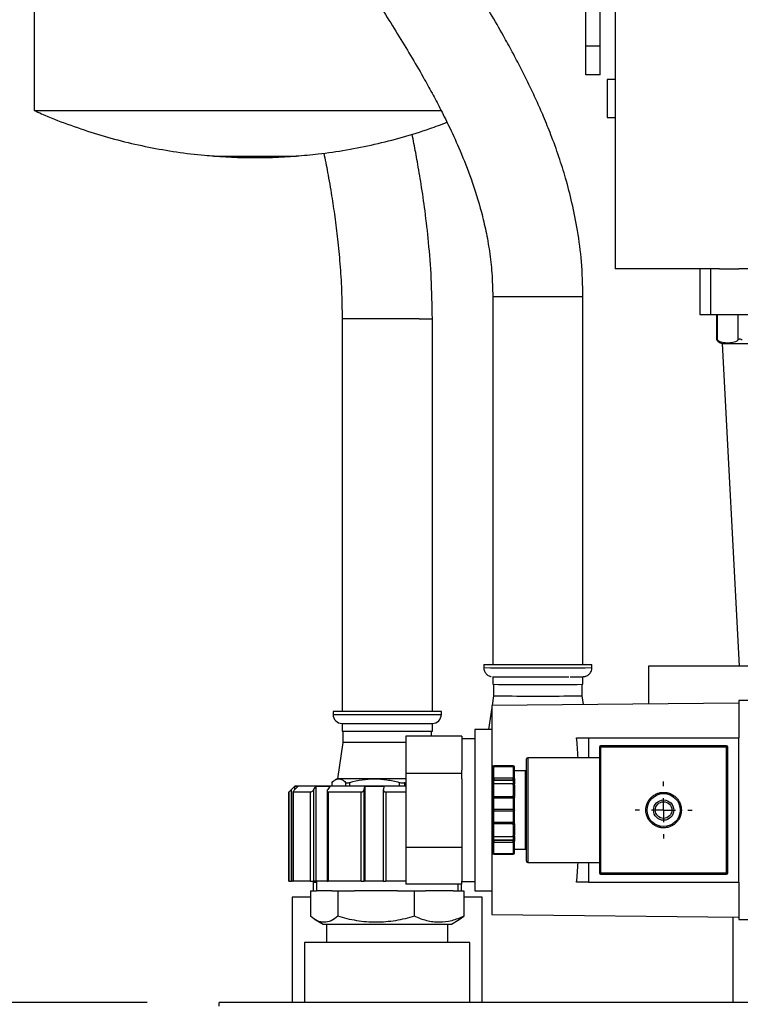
# Model space of a CAD drawing. Header units: inches. Extents: x 3 to 129, y 3 to 99.
# Tile 19 of 35: x 63.34 to 69.33, y 68.52 to 76.71. Entities that reach past the tile are written whole.
import ezdxf

# ---------------------------------------------------------------- set-up
doc = ezdxf.new("R2010")
doc.units = ezdxf.units.IN
doc.header["$LTSCALE"] = 12
doc.header["$MEASUREMENT"] = 0
doc.linetypes.add('CENTERX2', pattern=[0.8, 0.5, -0.1, 0.1, -0.1])
doc.layers.add('CENTER', color=40, linetype='CENTERX2')
doc.layers.add('DIMENSIONS', color=140, linetype='Continuous', lineweight=25)
doc.styles.add('SLDTEXTSTYLE0', font='TXT', dxfattribs={"width": 0.7})
doc.dimstyles.new('SLDDIMSTYLE1', dxfattribs={"dimtxt": 1.019531, "dimasz": 1.56, "dimexe": 0, "dimexo": 0.0625, "dimgap": 0.254883, "dimtad": 0, "dimtih": 1, "dimtoh": 1, "dimrnd": 1e-09, "dimzin": 12, "dimdsep": 46, "dimtxsty": 'SLDTEXTSTYLE0', "dimsah": 1, "dimcen": 0.09, "dimadec": 0, "dimazin": 3, "dimtfac": 1, "dimtofl": 0, "dimtmove": 0, "dimatfit": 3, "dimfxl": 0, "dimfrac": 2, "dimtolj": 1, "dimtzin": 12, "dimarcsym": 0})

# ---------------------------------------------------------------- blocks, each defined once
blk = doc.blocks.new('_D_3')
at = {"layer": 'DIMENSIONS'}
for p, q in [((64.4012, 68.5366), (57.553, 68.5366)), ((59.053, 68.5366), (59.053, 64.3595)), ((57.1141, 62.5108), (56.7717, 62.5108)), ((56.7717, 62.5108), (56.7717, 60.8905)), ((60.9919, 62.5108), (61.3342, 62.5108)), ((61.3342, 62.5108), (61.3342, 60.8905)), ((56.7717, 60.8905), (57.1141, 60.8905)), ((61.3342, 60.8905), (60.9919, 60.8905)), ((59.053, 57.9126), (59.053, 60.6622)), ((63.2964, 57.9126), (57.553, 57.9126))]:
    blk.add_line(p, q, dxfattribs=at)
for points in [[(59.053, 68.5366), (58.813, 66.9766), (59.293, 66.9766)], [(59.053, 57.9126), (59.293, 59.4726), (58.813, 59.4726)]]:
    blk.add_solid(points, dxfattribs=at)
at = {"layer": 'DIMENSIONS', "char_height": 1, "attachment_point": 1, "style": 'SLDTEXTSTYLE0'}
for s, insert in [('10.62', (57.1141, 64.0282)), ('269.8', (57.1141, 62.1795))]:
    blk.add_mtext(s, dxfattribs=dict(at, insert=insert))
blk = doc.blocks.new('SW_CENTERMARKSYMBOL_11')
at = {"layer": 'CENTER', "color": 0}
for p, q in [((0, 0.2), (0, 0.2375)), ((0, 0), (0, 0.1)), ((-0.2, 0), (-0.2375, 0)), ((0, 0), (-0.1, 0)), ((0, 0), (0, -0.1)), ((0, 0), (0.1, 0)), ((0.2, 0), (0.2375, 0)), ((0, -0.2), (0, -0.2375))]:
    blk.add_line(p, q, dxfattribs=at)

msp = doc.modelspace()

# ---------------------------------------------------------------- linework, layer by layer
for p, q in [((68.0481, 76.485), (68.0481, 82.5086)), ((68.1662, 76.485), (68.1662, 82.5086)), ((63.4631, 81.3097), (63.4631, 75.9508)), ((68.2922, 76.8865), (68.2922, 76.2094)), ((68.1662, 76.485), (68.0481, 76.485)), ((68.0481, 76.2488), (68.0481, 76.485)), ((68.1662, 76.2488), (68.1662, 76.485)), ((68.1662, 76.2488), (68.0481, 76.2488)), ((68.2922, 76.2094), (68.2253, 76.2094)), ((68.2253, 76.2094), (68.2253, 75.8944)), ((68.2922, 76.2094), (68.2922, 75.8944)), ((63.4631, 75.9508), (66.8484, 75.9508)), ((68.2253, 75.8944), (68.2922, 75.8944)), ((68.2922, 75.8944), (68.2922, 74.6346)), ((64.9544, 75.5728), (65.1528, 75.5597)), ((64.9544, 75.5728), (65.2981, 75.5728)), ((65.1528, 75.5597), (65.2981, 75.5597)), ((65.2981, 75.5728), (65.6418, 75.5728)), ((65.2981, 75.5597), (65.4434, 75.5597)), ((65.4434, 75.5597), (65.6418, 75.5728)), ((69.1594, 74.6346), (68.2922, 74.6346)), ((68.9948, 74.6346), (68.9948, 74.2546)), ((69.0848, 74.6346), (69.0848, 74.2546)), ((69.1594, 74.6346), (69.3189, 74.6346)), ((69.5637, 74.6346), (69.3189, 74.6346)), ((67.2743, 74.4063), (67.2743, 71.3448)), ((68.0243, 71.3448), (68.0243, 74.4063)), ((68.9948, 74.2546), (69.0848, 74.2546)), ((69.0848, 74.2546), (69.7089, 74.2546)), ((69.1351, 74.2546), (69.1351, 74.0508)), ((69.1437, 74.0436), (69.1437, 74.2546)), ((69.3127, 74.2546), (69.3127, 74.0436)), ((66.0222, 74.2212), (66.0222, 70.9573)), ((66.6623, 74.2212), (66.0222, 74.2212)), ((66.6623, 74.2212), (66.7722, 74.2212)), ((66.7722, 70.9573), (66.7722, 74.2212)), ((69.1379, 74.0436), (69.148, 74.0312)), ((69.1823, 74.0153), (69.323, 71.3316)), ((69.1833, 74.0152), (69.7035, 74.0152)), ((67.1993, 71.3456), (67.1993, 71.3206)), ((68.0993, 71.3206), (68.0993, 71.3456)), ((68.5683, 71.3316), (68.5683, 71.0187)), ((74.3183, 71.3316), (68.5683, 71.3316)), ((67.2743, 71.2456), (67.2743, 71.1819)), ((68.0243, 71.1819), (68.0243, 71.2456)), ((67.2803, 71.1815), (67.2803, 71.0866)), ((68.0183, 71.0866), (68.0183, 71.1815)), ((67.2803, 71.0866), (67.2684, 71.0051)), ((68.029, 71.0131), (68.0183, 71.0866)), ((72.07, 71.0466), (69.32, 71.0466)), ((69.32, 71.0466), (69.32, 70.7366)), ((65.9472, 70.9573), (65.9472, 70.9323)), ((66.3972, 70.9573), (65.9472, 70.9573)), ((66.8472, 70.9573), (66.3972, 70.9573)), ((66.8472, 70.9323), (66.8472, 70.9573)), ((67.266, 70.9888), (67.2395, 70.8066)), ((69.32, 71.0266), (67.266, 71.0051)), ((67.266, 71.0051), (67.266, 69.2681)), ((65.9472, 70.9323), (66.3972, 70.9323)), ((66.3972, 70.9323), (66.8472, 70.9323)), ((66.0222, 70.8573), (66.0222, 70.7936)), ((66.0222, 70.7936), (66.7722, 70.7936)), ((66.0282, 70.7936), (66.0282, 70.6983)), ((66.7662, 70.7523), (66.7662, 70.7936)), ((66.7722, 70.7936), (66.7722, 70.8573)), ((67.266, 70.8066), (67.126, 70.8066)), ((67.126, 70.8066), (67.126, 69.4666)), ((67.018, 70.7523), (66.551, 70.7523)), ((66.551, 70.7523), (66.551, 70.4444)), ((67.018, 70.7523), (67.018, 70.7281)), ((67.126, 70.7296), (67.018, 70.7296)), ((67.018, 70.7281), (67.018, 70.4687)), ((67.9718, 70.7366), (68.07, 70.7366)), ((68.07, 70.7366), (68.07, 70.5716)), ((68.07, 70.7366), (69.32, 70.7366)), ((69.32, 69.5366), (69.32, 70.7366)), ((66.0282, 70.6983), (65.9842, 70.3963)), ((66.3038, 70.6983), (66.0282, 70.6983)), ((66.551, 70.6983), (66.3038, 70.6983)), ((68.1614, 70.6602), (68.1614, 70.1572)), ((68.1714, 70.6602), (68.1614, 70.6602)), ((68.1714, 70.6702), (68.1714, 70.6602)), ((69.2187, 70.6702), (68.1714, 70.6702)), ((68.1714, 70.6602), (68.1714, 70.1572)), ((69.2187, 70.6602), (68.1714, 70.6602)), ((69.2187, 70.6602), (69.2187, 70.6702)), ((69.2187, 69.6129), (69.2187, 70.6602)), ((69.2287, 70.6602), (69.2187, 70.6602)), ((69.2287, 69.6129), (69.2287, 70.6602)), ((68.1614, 70.5716), (67.5654, 70.5716)), ((67.5654, 70.5716), (67.5654, 69.7016)), ((67.018, 70.4444), (67.018, 70.4687)), ((67.2734, 70.3969), (67.2734, 70.4941)), ((67.2834, 70.5041), (67.2834, 70.4991)), ((67.4454, 70.5041), (67.2834, 70.5041)), ((67.2834, 70.4019), (67.2834, 70.4991)), ((67.2834, 70.4991), (67.4454, 70.4991)), ((67.4454, 70.4991), (67.4454, 70.5041)), ((67.4454, 70.4991), (67.4454, 70.4019)), ((67.4554, 70.3969), (67.4554, 70.4941)), ((65.9802, 70.3963), (65.9646, 70.3873)), ((65.995, 70.3963), (65.9802, 70.3963)), ((66.2917, 70.3963), (65.995, 70.3963)), ((66.551, 70.3963), (66.2917, 70.3963)), ((66.551, 70.4444), (67.018, 70.4444)), ((66.551, 70.4444), (66.551, 69.8287)), ((67.018, 70.396), (67.018, 70.4444)), ((67.018, 70.396), (67.018, 69.8772)), ((67.2734, 70.3939), (67.2734, 70.3969)), ((67.2834, 70.4019), (67.2834, 70.3882)), ((67.4454, 70.4019), (67.2834, 70.4019)), ((67.2834, 70.3882), (67.4454, 70.3882)), ((67.2834, 70.3852), (67.2834, 70.3882)), ((67.2834, 70.3852), (67.4454, 70.3852)), ((67.2834, 70.3579), (67.2834, 70.3852)), ((67.4454, 70.3882), (67.4454, 70.4019)), ((67.4454, 70.3882), (67.4454, 70.3852)), ((67.4454, 70.3852), (67.4454, 70.3579)), ((67.5454, 70.4626), (67.4554, 70.4626)), ((67.4554, 70.3939), (67.4554, 70.3969)), ((67.5454, 69.8106), (67.5454, 70.4626)), ((65.6282, 70.3366), (65.5782, 70.2866)), ((65.6025, 70.3088), (65.626, 70.3326)), ((65.6025, 69.5466), (65.6025, 70.3088)), ((65.6536, 70.3326), (65.626, 70.3326)), ((65.626, 70.3326), (65.626, 70.3045)), ((66.551, 70.3366), (65.6282, 70.3366)), ((65.6536, 70.3326), (65.63, 70.3088)), ((65.7881, 70.3088), (65.8048, 70.3326)), ((65.7881, 69.5466), (65.7881, 70.3088)), ((65.9197, 70.3326), (65.8048, 70.3326)), ((65.8048, 70.3326), (65.8048, 69.5466)), ((65.9197, 70.3326), (65.9031, 70.3088)), ((65.9372, 70.3645), (65.9372, 70.3366)), ((65.939, 70.367), (65.9374, 70.3645)), ((65.939, 70.3366), (65.939, 70.367)), ((66.0511, 70.367), (66.0511, 70.3366)), ((66.0867, 70.3366), (66.0867, 70.367)), ((66.2064, 70.3088), (66.2098, 70.3326)), ((66.2064, 69.5466), (66.2064, 70.3088)), ((66.3682, 70.3326), (66.2098, 70.3326)), ((66.2098, 70.3326), (66.2098, 69.5466)), ((66.3646, 70.3061), (66.3646, 69.5466)), ((66.3682, 70.3326), (66.3648, 70.3088)), ((66.4967, 70.367), (66.4967, 70.3366)), ((66.5449, 70.3366), (66.5449, 70.367)), ((67.2734, 70.3529), (67.2734, 70.2417)), ((67.2834, 70.2467), (67.2834, 70.3579)), ((67.2834, 70.3579), (67.4454, 70.3579)), ((67.4454, 70.3579), (67.4454, 70.3491)), ((67.4554, 70.3441), (67.4554, 70.3529)), ((65.5782, 70.2866), (65.5782, 69.5466)), ((65.5791, 70.2866), (65.5782, 70.2866)), ((65.5791, 69.5466), (65.5791, 70.2866)), ((65.6135, 70.2875), (65.6135, 69.5466)), ((65.7582, 70.2866), (65.6144, 70.2866)), ((65.6144, 70.2866), (65.6144, 69.5466)), ((65.7582, 69.5466), (65.7582, 70.2866)), ((65.8974, 70.2945), (65.8974, 69.5466)), ((66.1813, 70.2866), (65.9054, 70.2866)), ((65.9054, 70.2866), (65.9054, 69.5466)), ((66.1813, 69.5466), (66.1813, 70.2866)), ((66.3843, 70.2866), (66.3843, 69.5466)), ((66.551, 70.2866), (66.3843, 70.2866)), ((67.2734, 70.234), (67.2734, 70.2417)), ((67.2734, 70.1366), (67.2734, 70.2338)), ((67.4454, 70.2467), (67.2834, 70.2467)), ((67.2834, 70.2438), (67.2834, 70.2467)), ((67.4454, 70.2438), (67.2834, 70.2438)), ((67.2834, 70.2438), (67.2834, 70.2388)), ((67.2834, 70.1416), (67.2834, 70.2388)), ((67.2834, 70.2388), (67.4454, 70.2388)), ((67.4454, 70.2556), (67.4454, 70.2467)), ((67.4454, 70.2467), (67.4454, 70.2438)), ((67.4454, 70.2388), (67.4454, 70.2438)), ((67.4454, 70.2388), (67.4454, 70.1416)), ((67.4554, 70.2417), (67.4554, 70.2506)), ((67.4554, 70.2348), (67.4554, 70.2417)), ((67.4554, 70.1366), (67.4554, 70.2338)), ((67.2734, 70.0394), (67.2734, 70.1366)), ((67.2834, 70.1416), (67.2834, 70.1316)), ((67.4454, 70.1416), (67.2834, 70.1416)), ((67.4454, 70.1416), (67.4454, 70.1316)), ((67.4554, 70.0394), (67.4554, 70.1366)), ((68.1714, 70.1572), (68.1614, 70.1572)), ((68.1714, 70.1572), (68.1714, 70.116)), ((67.2834, 70.1316), (67.4454, 70.1316)), ((67.2834, 70.0344), (67.2834, 70.1316)), ((67.4454, 70.1316), (67.4454, 70.0344)), ((68.1614, 70.116), (68.1614, 69.6129)), ((68.1714, 70.116), (68.1614, 70.116)), ((68.1714, 70.116), (68.1714, 69.6129)), ((67.2734, 70.0314), (67.2734, 70.0383)), ((67.2734, 70.0314), (67.2734, 69.9202)), ((67.4454, 70.0344), (67.2834, 70.0344)), ((67.2834, 70.0344), (67.2834, 70.0294)), ((67.2834, 70.0294), (67.4454, 70.0294)), ((67.2834, 70.0264), (67.2834, 70.0294)), ((67.2834, 70.0264), (67.4454, 70.0264)), ((67.2834, 69.9152), (67.2834, 70.0264)), ((67.4454, 70.0344), (67.4454, 70.0294)), ((67.4454, 70.0294), (67.4454, 70.0264)), ((67.4454, 70.0264), (67.4454, 70.0176)), ((67.4554, 70.0314), (67.4554, 70.0391)), ((67.4554, 70.0226), (67.4554, 70.0314)), ((67.4454, 69.9152), (67.2834, 69.9152)), ((67.2834, 69.8879), (67.2834, 69.9152)), ((67.4454, 69.9241), (67.4454, 69.9152)), ((67.4454, 69.9152), (67.4454, 69.8879)), ((67.4554, 69.9202), (67.4554, 69.9291)), ((66.551, 69.8287), (67.018, 69.8287)), ((66.551, 69.8287), (66.551, 69.5208)), ((67.018, 69.8772), (67.018, 69.8287)), ((67.018, 69.8287), (67.018, 69.8045)), ((67.2734, 69.8763), (67.2734, 69.8793)), ((67.2734, 69.7791), (67.2734, 69.8763)), ((67.2834, 69.8849), (67.2834, 69.8879)), ((67.4454, 69.8879), (67.2834, 69.8879)), ((67.2834, 69.8849), (67.2834, 69.8713)), ((67.4454, 69.8849), (67.2834, 69.8849)), ((67.2834, 69.8713), (67.4454, 69.8713)), ((67.2834, 69.7741), (67.2834, 69.8713)), ((67.4454, 69.8879), (67.4454, 69.8849)), ((67.4454, 69.8713), (67.4454, 69.8849)), ((67.4454, 69.8713), (67.4454, 69.7741)), ((67.4554, 69.8763), (67.4554, 69.8793)), ((67.4554, 69.7791), (67.4554, 69.8763)), ((67.4554, 69.8106), (67.5454, 69.8106)), ((67.018, 69.8045), (67.018, 69.5451)), ((67.4454, 69.7741), (67.2834, 69.7741)), ((67.2834, 69.7741), (67.2834, 69.7691)), ((67.2834, 69.7691), (67.4454, 69.7691)), ((67.4454, 69.7741), (67.4454, 69.7691)), ((67.5654, 69.7016), (68.1614, 69.7016)), ((68.07, 69.7016), (68.07, 69.5366)), ((68.1714, 69.6129), (68.1614, 69.6129)), ((69.2187, 69.6129), (68.1714, 69.6129)), ((68.1714, 69.6129), (68.1714, 69.6029)), ((68.1714, 69.6029), (69.2187, 69.6029)), ((69.2187, 69.6029), (69.2187, 69.6129)), ((69.2287, 69.6129), (69.2187, 69.6129)), ((65.5791, 69.5466), (65.5782, 69.5466)), ((65.5791, 69.5466), (65.6025, 69.5466)), ((65.6135, 69.5466), (65.6025, 69.5466)), ((65.6135, 69.5466), (65.6144, 69.5466)), ((65.7582, 69.5466), (65.6144, 69.5466)), ((65.7582, 69.5466), (65.7881, 69.5466)), ((65.7823, 69.5366), (65.7823, 69.4646)), ((65.7823, 69.5366), (65.8087, 69.5366)), ((65.8048, 69.5466), (65.7881, 69.5466)), ((65.8974, 69.5466), (65.8048, 69.5466)), ((65.8087, 69.5466), (65.8087, 69.4646)), ((65.8974, 69.5466), (65.9054, 69.5466)), ((66.1813, 69.5466), (65.9054, 69.5466)), ((66.1813, 69.5466), (66.2064, 69.5466)), ((66.2098, 69.5466), (66.2064, 69.5466)), ((66.3682, 69.5466), (66.2098, 69.5466)), ((66.3646, 69.5466), (66.3843, 69.5466)), ((66.551, 69.5466), (66.3843, 69.5466)), ((67.018, 69.5208), (66.551, 69.5208)), ((66.9857, 69.4646), (66.9857, 69.5208)), ((67.012, 69.5208), (67.012, 69.4646)), ((67.018, 69.5208), (67.018, 69.5451)), ((67.018, 69.5436), (67.126, 69.5436)), ((68.07, 69.5366), (67.9718, 69.5366)), ((68.07, 69.5366), (69.32, 69.5366)), ((69.32, 69.5366), (69.32, 69.2266)), ((65.6082, 69.4116), (65.6082, 68.5366)), ((65.7594, 69.4116), (65.6082, 69.4116)), ((65.7594, 69.4646), (65.7594, 69.2538)), ((65.7594, 69.4646), (65.8093, 69.4646)), ((65.9359, 69.4646), (65.8093, 69.4646)), ((65.9359, 69.4646), (65.9857, 69.4646)), ((65.9857, 69.4646), (65.9857, 69.2538)), ((65.9857, 69.4646), (66.1262, 69.4646)), ((66.483, 69.4646), (66.1262, 69.4646)), ((66.483, 69.4646), (66.6235, 69.4646)), ((66.6235, 69.2538), (66.6235, 69.4646)), ((66.6235, 69.4646), (66.7141, 69.4646)), ((66.9443, 69.4646), (66.7141, 69.4646)), ((66.9443, 69.4646), (67.0349, 69.4646)), ((67.0349, 69.4646), (67.0349, 69.2538)), ((67.1862, 69.4116), (67.0349, 69.4116)), ((67.126, 69.4666), (67.266, 69.4666)), ((67.1862, 68.5366), (67.1862, 69.4116)), ((66.9949, 69.2272), (67.0349, 69.2538)), ((67.266, 69.2681), (69.32, 69.2466)), ((69.2706, 69.2471), (69.2706, 68.5366)), ((65.7987, 69.226), (65.8634, 69.1886)), ((65.8634, 69.1886), (66.3972, 69.1886)), ((65.8932, 69.1886), (65.8932, 69.0366)), ((66.3972, 69.1886), (66.9309, 69.1886)), ((66.9012, 69.0366), (66.9012, 69.1886)), ((66.9309, 69.1886), (66.9957, 69.226)), ((69.32, 69.2266), (72.07, 69.2266)), ((65.7097, 69.0366), (65.7097, 68.5366)), ((67.0847, 69.0366), (65.7097, 69.0366)), ((67.0847, 68.5366), (67.0847, 69.0366)), ((75.0416, 68.5366), (65.0012, 68.5366)), ((65.0012, 68.508), (65.0012, 68.5366))]:
    msp.add_line(p, q)
at = {"flags": 128}
for points in [[(67.2743, 74.4063), (67.2743, 74.4063), (67.2815, 74.406), (67.3028, 74.4056), (67.3375, 74.4053), (67.3841, 74.405), (67.4409, 74.4047), (67.5058, 74.4046), (67.5761, 74.4044), (67.6493, 74.4044), (67.7224, 74.4044), (67.7928, 74.4046), (67.8576, 74.4047), (67.9144, 74.405), (67.9611, 74.4053), (67.9957, 74.4056), (68.0171, 74.406), (68.0243, 74.4063)], [(67.6493, 71.3433), (67.5689, 71.3433), (67.4911, 71.3434), (67.4185, 71.3436), (67.3532, 71.3438), (67.2974, 71.3441), (67.253, 71.3445), (67.2213, 71.3448), (67.2033, 71.3452), (67.1997, 71.3457), (67.2105, 71.3461), (67.2355, 71.3465), (67.2737, 71.3468), (67.2743, 71.3468)], [(67.6493, 71.3435), (67.5736, 71.3435), (67.5006, 71.3437), (67.433, 71.3438), (67.3732, 71.3441), (67.3234, 71.3444), (67.2854, 71.3447), (67.2605, 71.3451), (67.2497, 71.3455), (67.2533, 71.3458), (67.2713, 71.3462), (67.2743, 71.3463)], [(68.0243, 71.3468), (68.0248, 71.3468), (68.063, 71.3465), (68.088, 71.3461), (68.0988, 71.3457), (68.0952, 71.3452), (68.0772, 71.3448), (68.0455, 71.3445), (68.0011, 71.3441), (67.9453, 71.3438), (67.8801, 71.3436), (67.8074, 71.3434), (67.7296, 71.3433), (67.6493, 71.3433)], [(68.0243, 71.3463), (68.0273, 71.3462), (68.0452, 71.3458), (68.0488, 71.3455), (68.038, 71.3451), (68.0131, 71.3447), (67.9751, 71.3444), (67.9253, 71.3441), (67.8655, 71.3438), (67.7979, 71.3437), (67.725, 71.3435), (67.6493, 71.3435)], [(67.2834, 70.4991), (67.2814, 70.499), (67.2795, 70.4987), (67.2778, 70.4982), (67.2763, 70.4976), (67.275, 70.4969), (67.2741, 70.496), (67.2736, 70.4951), (67.2734, 70.4941)], [(67.4554, 70.4941), (67.4552, 70.4951), (67.4546, 70.496), (67.4537, 70.4969), (67.4524, 70.4976), (67.4509, 70.4982), (67.4492, 70.4987), (67.4473, 70.499), (67.4454, 70.4991)], [(67.2734, 70.3969), (67.2736, 70.3979), (67.2741, 70.3988), (67.275, 70.3997), (67.2763, 70.4004), (67.2778, 70.401), (67.2795, 70.4015), (67.2814, 70.4018), (67.2834, 70.4019)], [(67.4454, 70.4019), (67.4473, 70.4018), (67.4492, 70.4015), (67.4509, 70.401), (67.4524, 70.4004), (67.4537, 70.3997), (67.4546, 70.3988), (67.4552, 70.3979), (67.4554, 70.3969)], [(67.2834, 70.3579), (67.2814, 70.3578), (67.2795, 70.3575), (67.2778, 70.3571), (67.2763, 70.3564), (67.275, 70.3557), (67.2741, 70.3548), (67.2736, 70.3539), (67.2734, 70.3529)], [(67.4554, 70.3529), (67.4552, 70.3539), (67.4546, 70.3548), (67.4537, 70.3557), (67.4524, 70.3564), (67.4509, 70.3571), (67.4492, 70.3575), (67.4473, 70.3578), (67.4454, 70.3579)], [(67.4554, 70.3441), (67.4552, 70.345), (67.4546, 70.346), (67.4537, 70.3469), (67.4524, 70.3476), (67.4509, 70.3482), (67.4492, 70.3487), (67.4473, 70.349), (67.4454, 70.3491)], [(67.2734, 70.2417), (67.2736, 70.2427), (67.2741, 70.2437), (67.275, 70.2445), (67.2763, 70.2453), (67.2778, 70.2459), (67.2795, 70.2464), (67.2814, 70.2467), (67.2834, 70.2467)], [(67.2834, 70.2388), (67.2814, 70.2387), (67.2795, 70.2384), (67.2778, 70.2379), (67.2763, 70.2373), (67.275, 70.2365), (67.2741, 70.2357), (67.2736, 70.2347), (67.2734, 70.2338)], [(67.4454, 70.2556), (67.4473, 70.2555), (67.4492, 70.2552), (67.4509, 70.2547), (67.4524, 70.2541), (67.4537, 70.2534), (67.4546, 70.2525), (67.4552, 70.2516), (67.4554, 70.2506)], [(67.4454, 70.2467), (67.4473, 70.2467), (67.4492, 70.2464), (67.4509, 70.2459), (67.4524, 70.2453), (67.4537, 70.2445), (67.4546, 70.2437), (67.4552, 70.2427), (67.4554, 70.2417)], [(67.4554, 70.2338), (67.4552, 70.2347), (67.4546, 70.2357), (67.4537, 70.2365), (67.4524, 70.2373), (67.4509, 70.2379), (67.4492, 70.2384), (67.4473, 70.2387), (67.4454, 70.2388)], [(67.2734, 70.1366), (67.2736, 70.1376), (67.2741, 70.1385), (67.275, 70.1394), (67.2763, 70.1401), (67.2778, 70.1407), (67.2795, 70.1412), (67.2814, 70.1415), (67.2834, 70.1416)], [(67.2834, 70.1316), (67.2814, 70.1317), (67.2795, 70.132), (67.2778, 70.1324), (67.2763, 70.133), (67.275, 70.1338), (67.2741, 70.1347), (67.2736, 70.1356), (67.2734, 70.1366)], [(67.4454, 70.1416), (67.4473, 70.1415), (67.4492, 70.1412), (67.4509, 70.1407), (67.4524, 70.1401), (67.4537, 70.1394), (67.4546, 70.1385), (67.4552, 70.1376), (67.4554, 70.1366)], [(67.4554, 70.1366), (67.4552, 70.1356), (67.4546, 70.1347), (67.4537, 70.1338), (67.4524, 70.133), (67.4509, 70.1324), (67.4492, 70.132), (67.4473, 70.1317), (67.4454, 70.1316)], [(67.2734, 70.0394), (67.2736, 70.0384), (67.2741, 70.0375), (67.275, 70.0366), (67.2763, 70.0359), (67.2778, 70.0352), (67.2795, 70.0348), (67.2814, 70.0345), (67.2834, 70.0344)], [(67.2834, 70.0264), (67.2814, 70.0265), (67.2795, 70.0268), (67.2778, 70.0272), (67.2763, 70.0279), (67.275, 70.0286), (67.2741, 70.0295), (67.2736, 70.0304), (67.2734, 70.0314)], [(67.4454, 70.0344), (67.4473, 70.0345), (67.4492, 70.0348), (67.4509, 70.0352), (67.4524, 70.0359), (67.4537, 70.0366), (67.4546, 70.0375), (67.4552, 70.0384), (67.4554, 70.0394)], [(67.4554, 70.0314), (67.4552, 70.0304), (67.4546, 70.0295), (67.4537, 70.0286), (67.4524, 70.0279), (67.4509, 70.0272), (67.4492, 70.0268), (67.4473, 70.0265), (67.4454, 70.0264)], [(67.4554, 70.0226), (67.4552, 70.0216), (67.4546, 70.0207), (67.4537, 70.0198), (67.4524, 70.019), (67.4509, 70.0184), (67.4492, 70.018), (67.4473, 70.0177), (67.4454, 70.0176)], [(67.2734, 69.9202), (67.2736, 69.9193), (67.2741, 69.9183), (67.275, 69.9175), (67.2763, 69.9167), (67.2778, 69.9161), (67.2795, 69.9156), (67.2814, 69.9153), (67.2834, 69.9152)], [(67.4454, 69.9241), (67.4473, 69.9242), (67.4492, 69.9245), (67.4509, 69.9249), (67.4524, 69.9255), (67.4537, 69.9263), (67.4546, 69.9272), (67.4552, 69.9281), (67.4554, 69.9291)], [(67.4454, 69.9152), (67.4473, 69.9153), (67.4492, 69.9156), (67.4509, 69.9161), (67.4524, 69.9167), (67.4537, 69.9175), (67.4546, 69.9183), (67.4552, 69.9193), (67.4554, 69.9202)], [(67.2834, 69.8713), (67.2814, 69.8714), (67.2795, 69.8716), (67.2778, 69.8721), (67.2763, 69.8727), (67.275, 69.8735), (67.2741, 69.8744), (67.2736, 69.8753), (67.2734, 69.8763)], [(67.4554, 69.8763), (67.4552, 69.8753), (67.4546, 69.8744), (67.4537, 69.8735), (67.4524, 69.8727), (67.4509, 69.8721), (67.4492, 69.8716), (67.4473, 69.8714), (67.4454, 69.8713)], [(67.2734, 69.7791), (67.2736, 69.7781), (67.2741, 69.7772), (67.275, 69.7763), (67.2763, 69.7755), (67.2778, 69.7749), (67.2795, 69.7745), (67.2814, 69.7742), (67.2834, 69.7741)], [(67.4454, 69.7741), (67.4473, 69.7742), (67.4492, 69.7745), (67.4509, 69.7749), (67.4524, 69.7755), (67.4537, 69.7763), (67.4546, 69.7772), (67.4552, 69.7781), (67.4554, 69.7791)]]:
    msp.add_lwpolyline(points, dxfattribs=at)
for radius in [0.1375, 0.0844, 0.0691]:
    msp.add_circle((68.695, 70.1366), radius)
for centre, radius, start, end in [((69.1905, 74.0792), 0.0644, 228.52567, 263.6486), ((67.5382, 93.5587), 22.2407, 269.12684, 270.28615), ((67.7698, 91.7032), 20.3853, 269.66109, 270.92592), ((67.6493, 100.6357), 29.4562, 269.27056, 270.72944), ((67.6645, 104.0735), 32.9892, 269.33271, 270.41499), ((67.9244, 74.1369), 3.0517, 269.60582, 271.76275), ((66.0222, 70.9323), 0.075, 180, 270), ((66.7722, 70.9323), 0.075, 270, 0), ((68.1714, 70.6602), 0.01, 90, 180), ((69.2187, 70.6602), 0.01, 0, 90), ((67.5654, 70.5616), 0.01, 90, 180), ((67.2834, 70.4941), 0.01, 90, 180), ((67.4454, 70.4941), 0.01, 0, 90), ((67.5454, 70.4726), 0.01, 270, 0), ((67.2827, 70.3976), 0.0094, 184.40195, 273.81126), ((67.2827, 70.3946), 0.0094, 184.40195, 273.81126), ((67.446, 70.3976), 0.0094, 266.18874, 355.59805), ((67.446, 70.3946), 0.0094, 266.18874, 355.59805), ((67.2834, 70.2338), 0.01, 90, 180), ((67.4454, 70.2338), 0.01, 0, 90), ((67.2834, 70.0394), 0.01, 180, 270), ((67.4454, 70.0394), 0.01, 270, 0), ((67.2827, 69.8785), 0.0094, 86.18874, 175.59805), ((67.2827, 69.8755), 0.0094, 86.18874, 175.59805), ((67.446, 69.8785), 0.0094, 4.40195, 93.81126), ((67.446, 69.8755), 0.0094, 4.40195, 93.81126), ((67.5454, 69.8006), 0.01, 0, 90), ((67.2834, 69.7791), 0.01, 180, 270), ((67.4454, 69.7791), 0.01, 270, 0), ((67.5654, 69.7116), 0.01, 180, 270), ((68.1714, 69.6129), 0.01, 180, 270), ((69.2187, 69.6129), 0.01, 270, 0)]:
    msp.add_arc(centre, radius, start, end)
for start_param, end_param in [(5.23257, 5.467774), (3.957004, 4.192208)]:
    msp.add_ellipse((67.9054, 70.1366), major_axis=(0, 0.8752), ratio=0.104167, start_param=start_param, end_param=end_param)
for points, knots in [([(64.9231, 80.1985), (64.9256, 80.1022), (64.9302, 79.9187), (64.9644, 79.6589), (65.0101, 79.4277), (65.0635, 79.2235), (65.1227, 79.0351), (65.1845, 78.8645), (65.2475, 78.709), (65.3089, 78.5695), (65.372, 78.4352), (65.4392, 78.3008), (65.5101, 78.1661), (65.6284, 77.9514), (65.8009, 77.6608), (66.0313, 77.2961), (66.2665, 76.9322), (66.4956, 76.5708), (66.6652, 76.2857), (66.778, 76.0811), (66.848, 75.9479), (66.9241, 75.7943), (67.01, 75.6046), (67.1017, 75.3716), (67.1717, 75.1479), (67.2194, 74.9461), (67.2491, 74.7778), (67.2701, 74.5966), (67.2728, 74.4712), (67.2743, 74.4063)], [0, 0, 0, 0, 0.045549, 0.086674, 0.123718, 0.156912, 0.186407, 0.217065, 0.242651, 0.265742, 0.289129, 0.31282, 0.336817, 0.36112, 0.428779, 0.496606, 0.565197, 0.633764, 0.699043, 0.722057, 0.744294, 0.770205, 0.803151, 0.842729, 0.888595, 0.913853, 0.940727, 0.969358, 1, 1, 1, 1]), ([(68.0243, 74.4063), (68.0218, 74.5027), (68.0172, 74.6861), (67.983, 74.946), (67.9373, 75.1771), (67.8839, 75.3813), (67.8247, 75.5697), (67.7629, 75.7403), (67.6999, 75.8958), (67.6386, 76.0353), (67.5754, 76.1696), (67.5083, 76.304), (67.4373, 76.4387), (67.319, 76.6534), (67.1466, 76.944), (66.9161, 77.3087), (66.6809, 77.6726), (66.4518, 78.034), (66.2822, 78.3191), (66.1694, 78.5237), (66.0994, 78.6569), (66.0233, 78.8105), (65.9374, 79.0002), (65.8457, 79.2332), (65.7757, 79.457), (65.728, 79.6587), (65.6983, 79.827), (65.6773, 80.0083), (65.6746, 80.1337), (65.6731, 80.1985)], [0, 0, 0, 0, 0.045548, 0.086672, 0.123716, 0.156911, 0.186408, 0.217067, 0.242656, 0.265747, 0.289134, 0.312825, 0.336823, 0.361126, 0.428786, 0.496614, 0.565206, 0.633774, 0.699053, 0.722068, 0.744304, 0.770212, 0.803156, 0.842731, 0.888595, 0.913852, 0.940726, 0.969357, 1, 1, 1, 1]), ([(63.4636, 75.9519), (63.4833, 75.9427), (63.5733, 75.9008), (63.7388, 75.8369), (63.9597, 75.761), (64.185, 75.6975), (64.4138, 75.6452), (64.6454, 75.6057), (64.8277, 75.5819), (64.9328, 75.5755), (64.9595, 75.5738)], [0, 0, 0, 0, 0.041918, 0.192159, 0.34274, 0.49364, 0.644845, 0.79634, 0.948117, 1, 1, 1, 1]), ([(65.6397, 75.5737), (65.701, 75.5787), (65.8412, 75.59), (66.0589, 75.6226), (66.2925, 75.6686), (66.5235, 75.7279), (66.7245, 75.7891), (66.8464, 75.8356), (66.8938, 75.8537)], [0, 0, 0, 0, 0.143007, 0.327183, 0.511706, 0.696591, 0.88186, 1, 1, 1, 1]), ([(66.7722, 74.2212), (66.7704, 74.3338), (66.767, 74.5462), (66.7436, 74.8447), (66.714, 75.1047), (66.6816, 75.3276), (66.65, 75.514), (66.6243, 75.6525), (66.6088, 75.7285), (66.6035, 75.7547)], [0, 0, 0, 0, 0.217212, 0.409782, 0.578756, 0.724699, 0.847911, 0.947677, 1, 1, 1, 1]), ([(65.8703, 75.5972), (65.8808, 75.544), (65.9041, 75.426), (65.9344, 75.2501), (65.9622, 75.0648), (65.9857, 74.8769), (66.0051, 74.6729), (66.0192, 74.4526), (66.0212, 74.3001), (66.0222, 74.2212)], [0, 0, 0, 0, 0.118436, 0.262637, 0.388396, 0.524956, 0.672273, 0.830484, 1, 1, 1, 1]), ([(69.1437, 74.0436), (69.1417, 74.0457), (69.14, 74.0476), (69.1372, 74.0507), (69.1361, 74.0518), (69.135, 74.0518), (69.135, 74.0507), (69.1359, 74.0476), (69.1368, 74.0457), (69.1379, 74.0436)], [0, 0, 0, 0, 0.25, 0.25, 0.5, 0.5, 0.75, 0.75, 1, 1, 1, 1]), ([(69.3127, 74.0436), (69.3066, 74.037), (69.2998, 74.0327), (69.2857, 74.0261), (69.2786, 74.024), (69.2643, 74.021), (69.2571, 74.0201), (69.2427, 74.0189), (69.2355, 74.0186), (69.221, 74.0186), (69.2137, 74.0189), (69.1993, 74.0201), (69.1921, 74.021), (69.1779, 74.024), (69.1708, 74.0261), (69.1602, 74.031), (69.1567, 74.0329), (69.15, 74.0376), (69.1468, 74.0403), (69.1437, 74.0436)], [0, 0, 0, 0, 0.125, 0.125, 0.25, 0.25, 0.375, 0.375, 0.5, 0.5, 0.625, 0.625, 0.75, 0.75, 0.875, 0.875, 0.9375, 0.9375, 1, 1, 1, 1]), ([(69.3493, 74.0436), (69.3462, 74.0457), (69.343, 74.0476), (69.3362, 74.0507), (69.3326, 74.0518), (69.3256, 74.0518), (69.3223, 74.0507), (69.3169, 74.0476), (69.3147, 74.0457), (69.3127, 74.0436)], [0, 0, 0, 0, 0.25, 0.25, 0.5, 0.5, 0.75, 0.75, 1, 1, 1, 1]), ([(67.1997, 71.3217), (67.1995, 71.3209), (67.1976, 71.3109), (67.2041, 71.2909), (67.2191, 71.2669), (67.2394, 71.253), (67.2542, 71.2481), (67.2608, 71.2467), (67.2621, 71.2465), (67.2622, 71.2465)], [0, 0, 0, 0, 0.021905, 0.283505, 0.54524, 0.80769, 0.935906, 0.997252, 1, 1, 1, 1]), ([(67.9173, 71.2442), (67.9248, 71.2443), (67.9429, 71.2444), (67.9664, 71.2445), (67.9878, 71.2447), (68.0037, 71.2449), (68.0147, 71.2451), (68.0219, 71.2453), (68.0265, 71.2455), (68.0305, 71.2457), (68.0373, 71.2466), (68.0432, 71.2479), (68.0515, 71.2504), (68.065, 71.2566), (68.0819, 71.2704), (68.0963, 71.2928), (68.098, 71.3108), (68.0988, 71.3194)], [0, 0, 0, 0, 0.08221, 0.200176, 0.312772, 0.418041, 0.513807, 0.597742, 0.66822, 0.714139, 0.732347, 0.746511, 0.766133, 0.80126, 0.861778, 0.933277, 1, 1, 1, 1]), ([(67.2759, 71.2455), (67.2765, 71.2454), (67.2781, 71.2452), (67.2973, 71.2449), (67.3301, 71.2445), (67.3756, 71.2442), (67.4316, 71.244), (67.4959, 71.2438), (67.5661, 71.2437), (67.6396, 71.2436), (67.7134, 71.2437), (67.7846, 71.2438), (67.8513, 71.2439), (67.8888, 71.2441), (67.9075, 71.2442)], [0, 0, 0, 0, 0.06126, 0.1466, 0.23194, 0.31728, 0.40262, 0.48796, 0.5733, 0.65864, 0.74398, 0.82932, 0.91466, 1, 1, 1, 1]), ([(66.0237, 70.8573), (66.0238, 70.8573), (66.0239, 70.8573), (66.0408, 70.8573), (66.0714, 70.8573), (66.1149, 70.8573), (66.1693, 70.8573), (66.2321, 70.8573), (66.2789, 70.8573), (66.3023, 70.8573)], [0, 0, 0, 0, 0.104182, 0.253485, 0.402788, 0.552091, 0.701394, 0.850697, 1, 1, 1, 1]), ([(66.3023, 70.8573), (66.3264, 70.8573), (66.3746, 70.8573), (66.4487, 70.8573), (66.5206, 70.8573), (66.5878, 70.8573), (66.6477, 70.8573), (66.6979, 70.8573), (66.7368, 70.8573), (66.7616, 70.8573), (66.773, 70.8573), (66.7711, 70.8573), (66.7706, 70.8573)], [0, 0, 0, 0, 0.107501, 0.215003, 0.322504, 0.430005, 0.537507, 0.645008, 0.75251, 0.860011, 0.967512, 1, 1, 1, 1]), ([(67.5554, 70.1366), (67.5554, 70.2493), (67.5554, 70.3574), (67.5554, 70.5168), (67.5554, 70.5616), (67.5554, 70.5616)], [0, 0, 0, 0, 0.5, 0.5, 1, 1, 1, 1]), ([(65.939, 70.367), (65.9481, 70.3761), (65.9574, 70.3835), (65.9761, 70.3936), (65.9855, 70.3963), (65.995, 70.3963)], [0, 0, 0, 0, 0.5, 0.5, 1, 1, 1, 1]), ([(65.995, 70.3963), (66.0046, 70.3963), (66.014, 70.3936), (66.0327, 70.3835), (66.0419, 70.3761), (66.0511, 70.367)], [0, 0, 0, 0, 0.5, 0.5, 1, 1, 1, 1]), ([(66.0867, 70.367), (66.1203, 70.3761), (66.1541, 70.3835), (66.2224, 70.3936), (66.2569, 70.3963), (66.2917, 70.3963)], [0, 0, 0, 0, 0.5, 0.5, 1, 1, 1, 1]), ([(66.2917, 70.3963), (66.3265, 70.3963), (66.3609, 70.3936), (66.4292, 70.3835), (66.4631, 70.3761), (66.4967, 70.367)], [0, 0, 0, 0, 0.5, 0.5, 1, 1, 1, 1]), ([(67.2734, 70.3679), (67.2734, 70.369), (67.2734, 70.3711), (67.2734, 70.3741), (67.2734, 70.3772), (67.2734, 70.3801), (67.2734, 70.3843), (67.2734, 70.3895), (67.2734, 70.3924), (67.2734, 70.3939)], [0, 0, 0, 0, 0.100742, 0.200056, 0.299052, 0.39885, 0.500544, 0.749527, 1, 1, 1, 1]), ([(65.5791, 70.2866), (65.5793, 70.2866), (65.5804, 70.2875), (65.5837, 70.2905), (65.5858, 70.2925), (65.5903, 70.2968), (65.5927, 70.2991), (65.5976, 70.3039), (65.6001, 70.3064), (65.6025, 70.3088)], [0, 0, 0, 0, 0.25, 0.25, 0.5, 0.5, 0.75, 0.75, 1, 1, 1, 1]), ([(65.63, 70.3088), (65.6276, 70.3064), (65.6253, 70.3039), (65.6211, 70.2991), (65.6191, 70.2968), (65.6158, 70.2925), (65.6145, 70.2905), (65.6133, 70.2875), (65.6133, 70.2866), (65.6144, 70.2866)], [0, 0, 0, 0, 0.25, 0.25, 0.5, 0.5, 0.75, 0.75, 1, 1, 1, 1]), ([(65.7582, 70.2866), (65.7604, 70.2866), (65.7632, 70.2875), (65.7691, 70.2905), (65.772, 70.2925), (65.7774, 70.2968), (65.7799, 70.2991), (65.7844, 70.3039), (65.7864, 70.3064), (65.7881, 70.3088)], [0, 0, 0, 0, 0.25, 0.25, 0.5, 0.5, 0.75, 0.75, 1, 1, 1, 1]), ([(65.9031, 70.3088), (65.9013, 70.3064), (65.9, 70.3039), (65.898, 70.2991), (65.8975, 70.2968), (65.8974, 70.2925), (65.8979, 70.2905), (65.9005, 70.2875), (65.9026, 70.2866), (65.9054, 70.2866)], [0, 0, 0, 0, 0.25, 0.25, 0.5, 0.5, 0.75, 0.75, 1, 1, 1, 1]), ([(66.0511, 70.367), (66.0522, 70.3659), (66.0539, 70.365), (66.0583, 70.3639), (66.061, 70.3635), (66.0673, 70.3635), (66.0709, 70.3639), (66.0784, 70.365), (66.0825, 70.3659), (66.0867, 70.367)], [0, 0, 0, 0, 0.25, 0.25, 0.5, 0.5, 0.75, 0.75, 1, 1, 1, 1]), ([(66.1813, 70.2866), (66.1847, 70.2866), (66.1882, 70.2875), (66.1943, 70.2905), (66.1969, 70.2924), (66.2033, 70.2989), (66.2057, 70.3039), (66.2064, 70.3088)], [0, 0, 0, 0, 0.25, 0.25, 0.5, 0.5, 1, 1, 1, 1]), ([(66.3648, 70.3088), (66.3645, 70.3064), (66.3646, 70.3039), (66.3657, 70.2991), (66.3667, 70.2968), (66.3698, 70.2925), (66.372, 70.2905), (66.3774, 70.2875), (66.3808, 70.2866), (66.3843, 70.2866)], [0, 0, 0, 0, 0.25, 0.25, 0.5, 0.5, 0.75, 0.75, 1, 1, 1, 1]), ([(66.4967, 70.367), (66.5008, 70.3659), (66.5051, 70.365), (66.5139, 70.3639), (66.5183, 70.3635), (66.5268, 70.3635), (66.5309, 70.3639), (66.5384, 70.365), (66.5419, 70.3659), (66.5449, 70.367)], [0, 0, 0, 0, 0.25, 0.25, 0.5, 0.5, 0.75, 0.75, 1, 1, 1, 1]), ([(67.2734, 70.3529), (67.2734, 70.3538), (67.2734, 70.3557), (67.2734, 70.3586), (67.2734, 70.3616), (67.2734, 70.3647), (67.2734, 70.3668), (67.2734, 70.3679)], [0, 0, 0, 0, 0.202242, 0.401125, 0.598875, 0.797758, 1, 1, 1, 1]), ([(67.4454, 70.2556), (67.4454, 70.2634), (67.4457, 70.2712), (67.4462, 70.2868), (67.4464, 70.2945), (67.4464, 70.3101), (67.4462, 70.3179), (67.4457, 70.3335), (67.4454, 70.3413), (67.4454, 70.3491)], [0, 0, 0, 0, 0.25, 0.25, 0.5, 0.5, 0.75, 0.75, 1, 1, 1, 1]), ([(68.695, 69.9891), (68.6923, 69.9891), (68.687, 69.9892), (68.6791, 69.9899), (68.6713, 69.9909), (68.6635, 69.9924), (68.6558, 69.9943), (68.6482, 69.9966), (68.6385, 70.0002), (68.627, 70.0054), (68.6141, 70.013), (68.6018, 70.0219), (68.5868, 70.0355), (68.5708, 70.0551), (68.5573, 70.0813), (68.5492, 70.1088), (68.5467, 70.1366), (68.5492, 70.1644), (68.5572, 70.1918), (68.5708, 70.218), (68.5868, 70.2377), (68.6018, 70.2513), (68.6141, 70.2602), (68.627, 70.2678), (68.6403, 70.2738), (68.6538, 70.2785), (68.6673, 70.2817), (68.6811, 70.2837), (68.6904, 70.284), (68.695, 70.2841)], [0, 0, 0, 0, 0.017277, 0.03443, 0.05151, 0.068566, 0.085649, 0.10281, 0.120098, 0.152252, 0.184451, 0.21729, 0.250174, 0.315809, 0.38008, 0.440025, 0.500014, 0.559959, 0.619949, 0.68422, 0.749855, 0.782693, 0.815578, 0.847732, 0.879931, 0.910075, 0.939955, 0.969839, 1, 1, 1, 1]), ([(68.695, 70.2841), (68.6977, 70.284), (68.703, 70.284), (68.7109, 70.2833), (68.7188, 70.2822), (68.7265, 70.2808), (68.7342, 70.2789), (68.7418, 70.2765), (68.7515, 70.273), (68.763, 70.2678), (68.7759, 70.2602), (68.7882, 70.2513), (68.8032, 70.2377), (68.8192, 70.218), (68.8328, 70.1918), (68.8408, 70.1644), (68.8434, 70.1366), (68.8408, 70.1088), (68.8328, 70.0813), (68.8192, 70.0551), (68.8033, 70.0355), (68.7882, 70.0219), (68.776, 70.013), (68.763, 70.0054), (68.7497, 69.9993), (68.7362, 69.9947), (68.7227, 69.9915), (68.7089, 69.9894), (68.6997, 69.9892), (68.695, 69.9891)], [0, 0, 0, 0, 0.017277, 0.0344303, 0.0515099, 0.068566, 0.0856491, 0.1028098, 0.1200976, 0.152252, 0.1844512, 0.2172898, 0.2501741, 0.3158091, 0.3800802, 0.4400248, 0.5000145, 0.559959, 0.6199487, 0.6842198, 0.7498548, 0.7826934, 0.8155778, 0.8477322, 0.8799314, 0.9100753, 0.9399546, 0.9698395, 1, 1, 1, 1]), ([(67.5554, 69.7116), (67.5554, 69.7116), (67.5554, 69.7564), (67.5554, 69.9158), (67.5554, 70.0239), (67.5554, 70.1366)], [0, 0, 0, 0, 0.5, 0.5, 1, 1, 1, 1]), ([(67.4454, 69.9241), (67.4454, 69.9319), (67.4457, 69.9397), (67.4462, 69.9553), (67.4464, 69.963), (67.4464, 69.9786), (67.4462, 69.9864), (67.4457, 70.002), (67.4454, 70.0098), (67.4454, 70.0176)], [0, 0, 0, 0, 0.25, 0.25, 0.5, 0.5, 0.75, 0.75, 1, 1, 1, 1]), ([(67.2734, 69.9052), (67.2734, 69.9063), (67.2734, 69.9084), (67.2734, 69.9115), (67.2734, 69.9145), (67.2734, 69.9175), (67.2734, 69.9193), (67.2734, 69.9202)], [0, 0, 0, 0, 0.2022423, 0.401125, 0.598875, 0.7977577, 1, 1, 1, 1]), ([(67.2734, 69.8793), (67.2734, 69.8798), (67.2734, 69.8809), (67.2734, 69.8829), (67.2734, 69.8851), (67.2734, 69.8876), (67.2734, 69.8915), (67.2734, 69.8974), (67.2734, 69.9026), (67.2734, 69.9052)], [0, 0, 0, 0, 0.100742, 0.200056, 0.299052, 0.39885, 0.500544, 0.749527, 1, 1, 1, 1]), ([(65.9857, 69.2538), (65.9672, 69.2385), (65.9486, 69.226), (65.911, 69.2086), (65.892, 69.2038), (65.8632, 69.2037), (65.8535, 69.2049), (65.8344, 69.2094), (65.8249, 69.2128), (65.7966, 69.2259), (65.7779, 69.2385), (65.7594, 69.2538)], [0, 0, 0, 0, 0.25, 0.25, 0.5, 0.5, 0.625, 0.625, 0.75, 0.75, 1, 1, 1, 1]), ([(66.6235, 69.2538), (66.5714, 69.2385), (66.5189, 69.226), (66.413, 69.2086), (66.3594, 69.2038), (66.2781, 69.2037), (66.2508, 69.2049), (66.197, 69.2094), (66.1702, 69.2128), (66.0904, 69.2259), (66.0378, 69.2385), (65.9857, 69.2538)], [0, 0, 0, 0, 0.25, 0.25, 0.5, 0.5, 0.625, 0.625, 0.75, 0.75, 1, 1, 1, 1]), ([(67.0349, 69.2538), (67.0013, 69.2385), (66.9675, 69.226), (66.8992, 69.2086), (66.8648, 69.2038), (66.8124, 69.2037), (66.7948, 69.2049), (66.76, 69.2094), (66.7427, 69.2128), (66.6911, 69.2259), (66.6571, 69.2385), (66.6235, 69.2538)], [0, 0, 0, 0, 0.25, 0.25, 0.5, 0.5, 0.625, 0.625, 0.75, 0.75, 1, 1, 1, 1])]:
    msp.add_open_spline(points, degree=3, knots=knots)
for points in [[(67.4554, 70.3939), (67.4554, 70.3885), (67.4554, 70.3786), (67.4554, 70.3679)], [(67.4554, 70.3679), (67.4554, 70.3626), (67.4554, 70.3575), (67.4554, 70.3529)], [(67.4554, 70.3441), (67.4554, 70.3162), (67.4554, 70.2845), (67.4554, 70.2506)], [(68.1614, 70.1572), (68.1614, 70.1503), (68.1614, 70.1434), (68.1614, 70.1366)], [(68.1614, 70.1366), (68.1614, 70.1297), (68.1614, 70.1228), (68.1614, 70.116)], [(67.4554, 70.0226), (67.4554, 69.9887), (67.4554, 69.957), (67.4554, 69.9291)], [(67.4554, 69.9202), (67.4554, 69.9157), (67.4554, 69.9105), (67.4554, 69.9052)], [(67.4554, 69.9052), (67.4554, 69.8945), (67.4554, 69.8846), (67.4554, 69.8793)]]:
    msp.add_open_spline(points, degree=3)

# ---------------------------------------------------------------- block references
at = {"layer": 'CENTER'}
msp.add_blockref('SW_CENTERMARKSYMBOL_11', (68.695, 70.1366), dxfattribs=at)

# ---------------------------------------------------------------- dimensions: what is measured, and where the dimension line sits
at = {"layer": 'DIMENSIONS'}
dim = msp.add_linear_dim(base=(59.053, 68.5366), p1=(63.8964, 57.9126), p2=(65.0012, 68.5366), angle=90, dimstyle='SLDDIMSTYLE1', dxfattribs=at)
dim.commit()
dim.dimension.update_dxf_attribs({"geometry": '_D_3', "text_midpoint": (59.053, 62.5108), "dimtype": 160})

doc.saveas('drawing.dxf')
